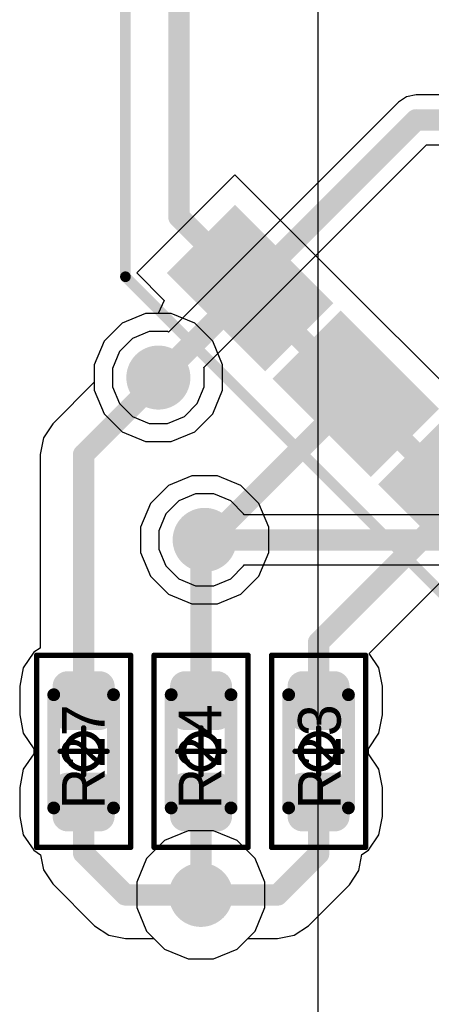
# Model space of a CAD drawing. Header units: millimetres. Extents: x -0.08 to 3.17, y -0.08 to 4.88.
# Tile 12 of 256: x 0.17 to 0.32, y 1.21 to 1.57. Entities that reach past the tile are written whole.
import ezdxf

# ---------------------------------------------------------------- set-up
doc = ezdxf.new("R2010")
doc.units = ezdxf.units.MM
doc.header["$MEASUREMENT"] = 0
for name, color, linetype in [('BottomLayer', 5, 'Continuous'), ('BottomOverlay', 54, 'Continuous'), ('Mechanical13', 56, 'Continuous'), ('Mechanical15', 56, 'Continuous'), ('Mechanical2', 216, 'Continuous'), ('MidLayer1', 16, 'Continuous'), ('MidLayer2', 76, 'Continuous'), ('MultiLayer', 9, 'Continuous'), ('TopLayer', 1, 'Continuous'), ('TopPaste', 8, 'Continuous'), ('TopSolder', 216, 'Continuous'), ('ViaHoleLayer', 16, 'Continuous')]:
    doc.layers.add(name, color=color, linetype=linetype)

# ---------------------------------------------------------------- blocks, each defined once
blk = doc.blocks.new('RES_0402_488')
at = {"layer": 'Mechanical13', "const_width": 0.00472}
for points in [[(-0.02087, 0.01102), (0.02087, 0.01102)], [(-0.02087, 0.01102), (-0.02087, -0.01102)], [(0.02087, 0.01102), (0.02087, -0.01102)], [(-0.02087, -0.01102), (0.02087, -0.01102)]]:
    blk.add_lwpolyline(points, dxfattribs=at)
at = {"layer": 'Mechanical13', "const_width": 0.00236}
for points in [[(-0.02205, 0.01102, 1), (-0.01969, 0.01102, 1)], [(-0.02205, 0.01102, 1), (-0.01969, 0.01102, 1)], [(0.01969, 0.01102, 1), (0.02205, 0.01102, 1)], [(0.01969, 0.01102, 1), (0.02205, 0.01102, 1)], [(-0.02205, -0.01102, 1), (-0.01969, -0.01102, 1)], [(-0.02205, -0.01102, 1), (-0.01969, -0.01102, 1)], [(0.01969, -0.01102, 1), (0.02205, -0.01102, 1)], [(0.01969, -0.01102, 1), (0.02205, -0.01102, 1)]]:
    blk.add_lwpolyline(points, format="xyb", close=True, dxfattribs=at)
at = {"layer": 'Mechanical15', "const_width": 0.00197}
for points in [[(-0.03543, 0.01732), (0.03543, 0.01732)], [(-0.03543, 0.01732), (-0.03543, -0.01732)], [(0.03543, 0.01732), (0.03543, -0.01732)], [(0, 0.00866), (0, -0.00866)], [(-0.00866, 0), (0.00866, 0)], [(-0.03543, -0.01732), (0.03543, -0.01732)]]:
    blk.add_lwpolyline(points, dxfattribs=at)
at = {"layer": 'Mechanical15'}
for points, const_width in [([(-0.03593, 0.01732, 1), (-0.03494, 0.01732, 1)], 0.000984), ([(-0.03593, 0.01732, 1), (-0.03494, 0.01732, 1)], 0.000984), ([(0.03494, 0.01732, 1), (0.03593, 0.01732, 1)], 0.000984), ([(0.03494, 0.01732, 1), (0.03593, 0.01732, 1)], 0.000984), ([(0.0065, 0, 1), (-0.0065, 0, 1)], 0.00197), ([(-0.00049, 0.00866, 1), (0.00049, 0.00866, 1)], 0.000984), ([(-0.00915, 0, 1), (-0.00817, 0, 1)], 0.000984), ([(-0.00699, 0, 1), (-0.006, 0, 1)], 0.000984), ([(0.006, 0, 1), (0.00699, 0, 1)], 0.000984), ([(0.00817, 0, 1), (0.00915, 0, 1)], 0.000984), ([(-0.00049, -0.00866, 1), (0.00049, -0.00866, 1)], 0.000984), ([(-0.03593, -0.01732, 1), (-0.03494, -0.01732, 1)], 0.000984), ([(-0.03593, -0.01732, 1), (-0.03494, -0.01732, 1)], 0.000984), ([(0.03494, -0.01732, 1), (0.03593, -0.01732, 1)], 0.000984), ([(0.03494, -0.01732, 1), (0.03593, -0.01732, 1)], 0.000984)]:
    blk.add_lwpolyline(points, format="xyb", close=True, dxfattribs=dict(at, const_width=const_width))
at = {"layer": 'TopLayer', "const_width": 0.00552}
for points in [[(-0.02677, 0.0059, 1), (-0.02125, 0.0059, 1)], [(-0.01616, 0.0059, 1), (-0.01063, 0.0059, 1)], [(0.01063, 0.0059, 1), (0.01616, 0.0059, 1)], [(0.02125, 0.0059, 1), (0.02677, 0.0059, 1)], [(-0.02677, -0.0059, 1), (-0.02125, -0.0059, 1)], [(-0.01616, -0.0059, 1), (-0.01063, -0.0059, 1)], [(0.01063, -0.0059, 1), (0.01616, -0.0059, 1)], [(0.02125, -0.0059, 1), (0.02677, -0.0059, 1)]]:
    blk.add_lwpolyline(points, format="xyb", close=True, dxfattribs=at)
at = {"layer": 'TopLayer'}
for points in [[(-0.0134, 0.01142), (-0.02401, 0.01142), (-0.0134, -0.01142), (-0.02401, -0.01142)], [(0.0134, -0.01142), (0.02401, -0.01142), (0.0134, 0.01142), (0.02401, 0.01142)], [(-0.00787, 0.0059), (-0.02953, 0.0059), (-0.00787, -0.0059), (-0.02953, -0.0059)], [(0.00787, -0.0059), (0.02953, -0.0059), (0.00787, 0.0059), (0.02953, 0.0059)]]:
    blk.add_solid(points, dxfattribs=at)
at = {"layer": 'TopPaste', "const_width": 0.00552}
for points in [[(-0.02677, 0.0059, 1), (-0.02125, 0.0059, 1)], [(-0.01616, 0.0059, 1), (-0.01063, 0.0059, 1)], [(0.01063, 0.0059, 1), (0.01616, 0.0059, 1)], [(0.02125, 0.0059, 1), (0.02677, 0.0059, 1)], [(-0.02677, -0.0059, 1), (-0.02125, -0.0059, 1)], [(-0.01616, -0.0059, 1), (-0.01063, -0.0059, 1)], [(0.01063, -0.0059, 1), (0.01616, -0.0059, 1)], [(0.02125, -0.0059, 1), (0.02677, -0.0059, 1)]]:
    blk.add_lwpolyline(points, format="xyb", close=True, dxfattribs=at)
at = {"layer": 'TopPaste'}
for points in [[(-0.0134, 0.01142), (-0.02401, 0.01142), (-0.0134, -0.01142), (-0.02401, -0.01142)], [(0.0134, -0.01142), (0.02401, -0.01142), (0.0134, 0.01142), (0.02401, 0.01142)], [(-0.00787, 0.0059), (-0.02953, 0.0059), (-0.00787, -0.0059), (-0.02953, -0.0059)], [(0.00787, -0.0059), (0.02953, -0.0059), (0.00787, 0.0059), (0.02953, 0.0059)]]:
    blk.add_solid(points, dxfattribs=at)
at = {"layer": 'TopSolder', "const_width": 0.00552}
for points in [[(-0.02677, 0.0059, 1), (-0.02125, 0.0059, 1)], [(-0.01616, 0.0059, 1), (-0.01063, 0.0059, 1)], [(0.01063, 0.0059, 1), (0.01616, 0.0059, 1)], [(0.02125, 0.0059, 1), (0.02677, 0.0059, 1)], [(-0.02677, -0.0059, 1), (-0.02125, -0.0059, 1)], [(-0.01616, -0.0059, 1), (-0.01063, -0.0059, 1)], [(0.01063, -0.0059, 1), (0.01616, -0.0059, 1)], [(0.02125, -0.0059, 1), (0.02677, -0.0059, 1)]]:
    blk.add_lwpolyline(points, format="xyb", close=True, dxfattribs=at)
at = {"layer": 'TopSolder'}
for points in [[(-0.0134, 0.01142), (-0.02401, 0.01142), (-0.0134, -0.01142), (-0.02401, -0.01142)], [(0.0134, -0.01142), (0.02401, -0.01142), (0.0134, 0.01142), (0.02401, 0.01142)], [(-0.00787, 0.0059), (-0.02953, 0.0059), (-0.00787, -0.0059), (-0.02953, -0.0059)], [(0.00787, -0.0059), (0.02953, -0.0059), (0.00787, 0.0059), (0.02953, 0.0059)]]:
    blk.add_solid(points, dxfattribs=at)
blk = doc.blocks.new('RES_0402_491')
at = {"layer": 'Mechanical13', "const_width": 0.00472}
for points in [[(-0.02087, 0.01102), (0.02087, 0.01102)], [(-0.02087, 0.01102), (-0.02087, -0.01102)], [(0.02087, 0.01102), (0.02087, -0.01102)], [(-0.02087, -0.01102), (0.02087, -0.01102)]]:
    blk.add_lwpolyline(points, dxfattribs=at)
at = {"layer": 'Mechanical13', "const_width": 0.00236}
for points in [[(-0.02205, 0.01102, 1), (-0.01969, 0.01102, 1)], [(-0.02205, 0.01102, 1), (-0.01969, 0.01102, 1)], [(0.01969, 0.01102, 1), (0.02205, 0.01102, 1)], [(0.01969, 0.01102, 1), (0.02205, 0.01102, 1)], [(-0.02205, -0.01102, 1), (-0.01969, -0.01102, 1)], [(-0.02205, -0.01102, 1), (-0.01969, -0.01102, 1)], [(0.01969, -0.01102, 1), (0.02205, -0.01102, 1)], [(0.01969, -0.01102, 1), (0.02205, -0.01102, 1)]]:
    blk.add_lwpolyline(points, format="xyb", close=True, dxfattribs=at)
at = {"layer": 'Mechanical15', "const_width": 0.00197}
for points in [[(-0.03543, 0.01732), (0.03543, 0.01732)], [(-0.03543, 0.01732), (-0.03543, -0.01732)], [(0.03543, 0.01732), (0.03543, -0.01732)], [(0, 0.00866), (0, -0.00866)], [(-0.00866, 0), (0.00866, 0)], [(-0.03543, -0.01732), (0.03543, -0.01732)]]:
    blk.add_lwpolyline(points, dxfattribs=at)
at = {"layer": 'Mechanical15'}
for points, const_width in [([(-0.03593, 0.01732, 1), (-0.03494, 0.01732, 1)], 0.000984), ([(-0.03593, 0.01732, 1), (-0.03494, 0.01732, 1)], 0.000984), ([(0.03494, 0.01732, 1), (0.03593, 0.01732, 1)], 0.000984), ([(0.03494, 0.01732, 1), (0.03593, 0.01732, 1)], 0.000984), ([(0.0065, 0, 1), (-0.0065, 0, 1)], 0.00197), ([(-0.00049, 0.00866, 1), (0.00049, 0.00866, 1)], 0.000984), ([(-0.00915, 0, 1), (-0.00817, 0, 1)], 0.000984), ([(-0.00699, 0, 1), (-0.006, 0, 1)], 0.000984), ([(0.006, 0, 1), (0.00699, 0, 1)], 0.000984), ([(0.00817, 0, 1), (0.00915, 0, 1)], 0.000984), ([(-0.00049, -0.00866, 1), (0.00049, -0.00866, 1)], 0.000984), ([(-0.03593, -0.01732, 1), (-0.03494, -0.01732, 1)], 0.000984), ([(-0.03593, -0.01732, 1), (-0.03494, -0.01732, 1)], 0.000984), ([(0.03494, -0.01732, 1), (0.03593, -0.01732, 1)], 0.000984), ([(0.03494, -0.01732, 1), (0.03593, -0.01732, 1)], 0.000984)]:
    blk.add_lwpolyline(points, format="xyb", close=True, dxfattribs=dict(at, const_width=const_width))
at = {"layer": 'TopLayer', "const_width": 0.00552}
for points in [[(-0.02677, 0.0059, 1), (-0.02125, 0.0059, 1)], [(-0.01616, 0.0059, 1), (-0.01063, 0.0059, 1)], [(0.01063, 0.0059, 1), (0.01616, 0.0059, 1)], [(0.02125, 0.0059, 1), (0.02677, 0.0059, 1)], [(-0.02677, -0.0059, 1), (-0.02125, -0.0059, 1)], [(-0.01616, -0.0059, 1), (-0.01063, -0.0059, 1)], [(0.01063, -0.0059, 1), (0.01616, -0.0059, 1)], [(0.02125, -0.0059, 1), (0.02677, -0.0059, 1)]]:
    blk.add_lwpolyline(points, format="xyb", close=True, dxfattribs=at)
at = {"layer": 'TopLayer'}
for points in [[(-0.0134, 0.01142), (-0.02401, 0.01142), (-0.0134, -0.01142), (-0.02401, -0.01142)], [(0.0134, -0.01142), (0.02401, -0.01142), (0.0134, 0.01142), (0.02401, 0.01142)], [(-0.00787, 0.0059), (-0.02953, 0.0059), (-0.00787, -0.0059), (-0.02953, -0.0059)], [(0.00787, -0.0059), (0.02953, -0.0059), (0.00787, 0.0059), (0.02953, 0.0059)]]:
    blk.add_solid(points, dxfattribs=at)
at = {"layer": 'TopPaste', "const_width": 0.00552}
for points in [[(-0.02677, 0.0059, 1), (-0.02125, 0.0059, 1)], [(-0.01616, 0.0059, 1), (-0.01063, 0.0059, 1)], [(0.01063, 0.0059, 1), (0.01616, 0.0059, 1)], [(0.02125, 0.0059, 1), (0.02677, 0.0059, 1)], [(-0.02677, -0.0059, 1), (-0.02125, -0.0059, 1)], [(-0.01616, -0.0059, 1), (-0.01063, -0.0059, 1)], [(0.01063, -0.0059, 1), (0.01616, -0.0059, 1)], [(0.02125, -0.0059, 1), (0.02677, -0.0059, 1)]]:
    blk.add_lwpolyline(points, format="xyb", close=True, dxfattribs=at)
at = {"layer": 'TopPaste'}
for points in [[(-0.0134, 0.01142), (-0.02401, 0.01142), (-0.0134, -0.01142), (-0.02401, -0.01142)], [(0.0134, -0.01142), (0.02401, -0.01142), (0.0134, 0.01142), (0.02401, 0.01142)], [(-0.00787, 0.0059), (-0.02953, 0.0059), (-0.00787, -0.0059), (-0.02953, -0.0059)], [(0.00787, -0.0059), (0.02953, -0.0059), (0.00787, 0.0059), (0.02953, 0.0059)]]:
    blk.add_solid(points, dxfattribs=at)
at = {"layer": 'TopSolder', "const_width": 0.00552}
for points in [[(-0.02677, 0.0059, 1), (-0.02125, 0.0059, 1)], [(-0.01616, 0.0059, 1), (-0.01063, 0.0059, 1)], [(0.01063, 0.0059, 1), (0.01616, 0.0059, 1)], [(0.02125, 0.0059, 1), (0.02677, 0.0059, 1)], [(-0.02677, -0.0059, 1), (-0.02125, -0.0059, 1)], [(-0.01616, -0.0059, 1), (-0.01063, -0.0059, 1)], [(0.01063, -0.0059, 1), (0.01616, -0.0059, 1)], [(0.02125, -0.0059, 1), (0.02677, -0.0059, 1)]]:
    blk.add_lwpolyline(points, format="xyb", close=True, dxfattribs=at)
at = {"layer": 'TopSolder'}
for points in [[(-0.0134, 0.01142), (-0.02401, 0.01142), (-0.0134, -0.01142), (-0.02401, -0.01142)], [(0.0134, -0.01142), (0.02401, -0.01142), (0.0134, 0.01142), (0.02401, 0.01142)], [(-0.00787, 0.0059), (-0.02953, 0.0059), (-0.00787, -0.0059), (-0.02953, -0.0059)], [(0.00787, -0.0059), (0.02953, -0.0059), (0.00787, 0.0059), (0.02953, 0.0059)]]:
    blk.add_solid(points, dxfattribs=at)
blk = doc.blocks.new('RES_0402_493')
at = {"layer": 'Mechanical13', "const_width": 0.00472}
for points in [[(-0.02087, 0.01102), (-0.02087, -0.01102)], [(-0.02087, 0.01102), (0.02087, 0.01102)], [(0.02087, 0.01102), (0.02087, -0.01102)], [(-0.02087, -0.01102), (0.02087, -0.01102)]]:
    blk.add_lwpolyline(points, dxfattribs=at)
at = {"layer": 'Mechanical13', "const_width": 0.00236}
for points in [[(-0.02205, 0.01102, 1), (-0.01969, 0.01102, 1)], [(-0.02205, 0.01102, 1), (-0.01969, 0.01102, 1)], [(0.01969, 0.01102, 1), (0.02205, 0.01102, 1)], [(0.01969, 0.01102, 1), (0.02205, 0.01102, 1)], [(-0.02205, -0.01102, 1), (-0.01969, -0.01102, 1)], [(-0.02205, -0.01102, 1), (-0.01969, -0.01102, 1)], [(0.01969, -0.01102, 1), (0.02205, -0.01102, 1)], [(0.01969, -0.01102, 1), (0.02205, -0.01102, 1)]]:
    blk.add_lwpolyline(points, format="xyb", close=True, dxfattribs=at)
at = {"layer": 'Mechanical15', "const_width": 0.00197}
for points in [[(-0.03543, 0.01732), (-0.03543, -0.01732)], [(-0.03543, 0.01732), (0.03543, 0.01732)], [(0.03543, 0.01732), (0.03543, -0.01732)], [(0, 0.00866), (0, -0.00866)], [(-0.00866, 0), (0.00866, 0)], [(-0.03543, -0.01732), (0.03543, -0.01732)]]:
    blk.add_lwpolyline(points, dxfattribs=at)
at = {"layer": 'Mechanical15'}
for points, const_width in [([(-0.03593, 0.01732, 1), (-0.03494, 0.01732, 1)], 0.000984), ([(-0.03593, 0.01732, 1), (-0.03494, 0.01732, 1)], 0.000984), ([(0.03494, 0.01732, 1), (0.03593, 0.01732, 1)], 0.000984), ([(0.03494, 0.01732, 1), (0.03593, 0.01732, 1)], 0.000984), ([(0.0065, 0, 1), (-0.0065, 0, 1)], 0.00197), ([(-0.00049, 0.00866, 1), (0.00049, 0.00866, 1)], 0.000984), ([(-0.00915, 0, 1), (-0.00817, 0, 1)], 0.000984), ([(-0.00699, 0, 1), (-0.006, 0, 1)], 0.000984), ([(0.006, 0, 1), (0.00699, 0, 1)], 0.000984), ([(0.00817, 0, 1), (0.00915, 0, 1)], 0.000984), ([(-0.00049, -0.00866, 1), (0.00049, -0.00866, 1)], 0.000984), ([(-0.03593, -0.01732, 1), (-0.03494, -0.01732, 1)], 0.000984), ([(-0.03593, -0.01732, 1), (-0.03494, -0.01732, 1)], 0.000984), ([(0.03494, -0.01732, 1), (0.03593, -0.01732, 1)], 0.000984), ([(0.03494, -0.01732, 1), (0.03593, -0.01732, 1)], 0.000984)]:
    blk.add_lwpolyline(points, format="xyb", close=True, dxfattribs=dict(at, const_width=const_width))
at = {"layer": 'TopLayer', "const_width": 0.00552}
for points in [[(-0.02677, 0.0059, 1), (-0.02125, 0.0059, 1)], [(-0.01616, 0.0059, 1), (-0.01063, 0.0059, 1)], [(0.01063, 0.0059, 1), (0.01616, 0.0059, 1)], [(0.02125, 0.0059, 1), (0.02677, 0.0059, 1)], [(-0.02677, -0.0059, 1), (-0.02125, -0.0059, 1)], [(-0.01616, -0.0059, 1), (-0.01063, -0.0059, 1)], [(0.01063, -0.0059, 1), (0.01616, -0.0059, 1)], [(0.02125, -0.0059, 1), (0.02677, -0.0059, 1)]]:
    blk.add_lwpolyline(points, format="xyb", close=True, dxfattribs=at)
at = {"layer": 'TopLayer'}
for points in [[(-0.0134, 0.01142), (-0.02401, 0.01142), (-0.0134, -0.01142), (-0.02401, -0.01142)], [(0.0134, -0.01142), (0.02401, -0.01142), (0.0134, 0.01142), (0.02401, 0.01142)], [(-0.00787, 0.0059), (-0.02953, 0.0059), (-0.00787, -0.0059), (-0.02953, -0.0059)], [(0.00787, -0.0059), (0.02953, -0.0059), (0.00787, 0.0059), (0.02953, 0.0059)]]:
    blk.add_solid(points, dxfattribs=at)
at = {"layer": 'TopPaste', "const_width": 0.00552}
for points in [[(-0.02677, 0.0059, 1), (-0.02125, 0.0059, 1)], [(-0.01616, 0.0059, 1), (-0.01063, 0.0059, 1)], [(0.01063, 0.0059, 1), (0.01616, 0.0059, 1)], [(0.02125, 0.0059, 1), (0.02677, 0.0059, 1)], [(-0.02677, -0.0059, 1), (-0.02125, -0.0059, 1)], [(-0.01616, -0.0059, 1), (-0.01063, -0.0059, 1)], [(0.01063, -0.0059, 1), (0.01616, -0.0059, 1)], [(0.02125, -0.0059, 1), (0.02677, -0.0059, 1)]]:
    blk.add_lwpolyline(points, format="xyb", close=True, dxfattribs=at)
at = {"layer": 'TopPaste'}
for points in [[(-0.0134, 0.01142), (-0.02401, 0.01142), (-0.0134, -0.01142), (-0.02401, -0.01142)], [(0.0134, -0.01142), (0.02401, -0.01142), (0.0134, 0.01142), (0.02401, 0.01142)], [(-0.00787, 0.0059), (-0.02953, 0.0059), (-0.00787, -0.0059), (-0.02953, -0.0059)], [(0.00787, -0.0059), (0.02953, -0.0059), (0.00787, 0.0059), (0.02953, 0.0059)]]:
    blk.add_solid(points, dxfattribs=at)
at = {"layer": 'TopSolder', "const_width": 0.00552}
for points in [[(-0.02677, 0.0059, 1), (-0.02125, 0.0059, 1)], [(-0.01616, 0.0059, 1), (-0.01063, 0.0059, 1)], [(0.01063, 0.0059, 1), (0.01616, 0.0059, 1)], [(0.02125, 0.0059, 1), (0.02677, 0.0059, 1)], [(-0.02677, -0.0059, 1), (-0.02125, -0.0059, 1)], [(-0.01616, -0.0059, 1), (-0.01063, -0.0059, 1)], [(0.01063, -0.0059, 1), (0.01616, -0.0059, 1)], [(0.02125, -0.0059, 1), (0.02677, -0.0059, 1)]]:
    blk.add_lwpolyline(points, format="xyb", close=True, dxfattribs=at)
at = {"layer": 'TopSolder'}
for points in [[(-0.0134, 0.01142), (-0.02401, 0.01142), (-0.0134, -0.01142), (-0.02401, -0.01142)], [(0.0134, -0.01142), (0.02401, -0.01142), (0.0134, 0.01142), (0.02401, 0.01142)], [(-0.00787, 0.0059), (-0.02953, 0.0059), (-0.00787, -0.0059), (-0.02953, -0.0059)], [(0.00787, -0.0059), (0.02953, -0.0059), (0.00787, 0.0059), (0.02953, 0.0059)]]:
    blk.add_solid(points, dxfattribs=at)
blk = doc.blocks.new('J________5F_F_________1_495')
at = {"layer": 'Mechanical13', "const_width": 0.00787}
for points in [[(0.14764, -0.09221), (0.14764, 0.09501)], [(0.14764, -0.09221), (0.09221, -0.14764)]]:
    blk.add_lwpolyline(points, dxfattribs=at)
at = {"layer": 'Mechanical13', "const_width": 0.00394}
blk.add_lwpolyline([(0.14567, -0.09221, 1), (0.14961, -0.09221, 1)], format="xyb", close=True, dxfattribs=at)
blk.add_lwpolyline([(0.14567, -0.09221, 1), (0.14961, -0.09221, 1)], format="xyb", close=True, dxfattribs=at)
at = {"layer": 'Mechanical15', "const_width": 0.00394}
for points in [[(0.17717, -0.09055), (0.17717, 0.09449)], [(0.17717, -0.09055), (0.09449, -0.17323)]]:
    blk.add_lwpolyline(points, dxfattribs=at)
at = {"layer": 'Mechanical15', "const_width": 0.00197}
blk.add_lwpolyline([(0.17618, -0.09055, 1), (0.17815, -0.09055, 1)], format="xyb", close=True, dxfattribs=at)
blk.add_lwpolyline([(0.17618, -0.09055, 1), (0.17815, -0.09055, 1)], format="xyb", close=True, dxfattribs=at)
at = {"layer": 'TopLayer'}
for points in [[(0.16142, 0.03346), (0.16142, 0.07677), (0.13386, 0.03346), (0.13386, 0.07677)], [(0.16142, -0.02165), (0.16142, 0.02165), (0.13386, -0.02165), (0.13386, 0.02165)], [(0.16142, -0.07677), (0.16142, -0.03346), (0.13386, -0.07677), (0.13386, -0.03346)]]:
    blk.add_solid(points, dxfattribs=at)
at = {"layer": 'TopPaste'}
for points in [[(0.16142, 0.03346), (0.16142, 0.07677), (0.13386, 0.03346), (0.13386, 0.07677)], [(0.16142, -0.02165), (0.16142, 0.02165), (0.13386, -0.02165), (0.13386, 0.02165)], [(0.16142, -0.07677), (0.16142, -0.03346), (0.13386, -0.07677), (0.13386, -0.03346)]]:
    blk.add_solid(points, dxfattribs=at)
at = {"layer": 'TopSolder'}
for points in [[(0.16542, 0.02946), (0.16542, 0.08077), (0.12986, 0.02946), (0.12986, 0.08077)], [(0.16542, -0.02565), (0.16542, 0.02565), (0.12986, -0.02565), (0.12986, 0.02565)], [(0.16542, -0.08077), (0.16542, -0.02946), (0.12986, -0.08077), (0.12986, -0.02946)]]:
    blk.add_solid(points, dxfattribs=at)

msp = doc.modelspace()

# ---------------------------------------------------------------- linework, layer by layer
at = {"layer": 'BottomLayer'}
for p, q in [((0.21184, 1.46063), (0.20315, 1.45703)), ((0.22123, 1.46063), (0.21184, 1.46063)), ((0.22992, 1.45703), (0.22123, 1.46063)), ((0.20315, 1.45703), (0.19651, 1.45039)), ((0.23656, 1.45039), (0.22992, 1.45703)), ((0.19651, 1.45039), (0.19291, 1.44171)), ((0.24016, 1.44171), (0.23656, 1.45039)), ((0.19291, 1.44171), (0.19291, 1.43231)), ((0.24016, 1.43231), (0.24016, 1.44171)), ((0.19291, 1.43231), (0.19651, 1.42363)), ((0.23656, 1.42363), (0.24016, 1.43231)), ((0.19651, 1.42363), (0.20315, 1.41698)), ((0.22992, 1.41698), (0.23656, 1.42363)), ((0.20315, 1.41698), (0.21184, 1.41339)), ((0.22123, 1.41339), (0.22992, 1.41698)), ((0.21184, 1.41339), (0.22123, 1.41339)), ((0.22891, 1.40079), (0.22023, 1.3972)), ((0.23831, 1.40079), (0.22891, 1.40079)), ((0.24699, 1.3972), (0.23831, 1.40079)), ((0.22023, 1.3972), (0.21358, 1.39055)), ((0.25363, 1.39055), (0.24699, 1.3972)), ((0.21358, 1.39055), (0.20999, 1.38187)), ((0.25723, 1.38187), (0.25363, 1.39055)), ((0.20999, 1.38187), (0.20999, 1.37247)), ((0.25723, 1.37247), (0.25723, 1.38187)), ((0.20999, 1.37247), (0.21358, 1.36379)), ((0.25363, 1.36379), (0.25723, 1.37247)), ((0.21358, 1.36379), (0.22023, 1.35715)), ((0.24699, 1.35715), (0.25363, 1.36379)), ((0.22023, 1.35715), (0.22891, 1.35355)), ((0.23831, 1.35355), (0.24699, 1.35715)), ((0.22891, 1.35355), (0.23831, 1.35355)), ((0.2275, 1.2699), (0.21882, 1.26631)), ((0.2369, 1.2699), (0.2275, 1.2699)), ((0.24558, 1.26631), (0.2369, 1.2699)), ((0.21882, 1.26631), (0.21217, 1.25966)), ((0.25222, 1.25966), (0.24558, 1.26631)), ((0.21217, 1.25966), (0.20857, 1.25098)), ((0.25582, 1.25098), (0.25222, 1.25966)), ((0.20857, 1.25098), (0.20857, 1.24158)), ((0.25582, 1.24158), (0.25582, 1.25098)), ((0.20857, 1.24158), (0.21217, 1.2329)), ((0.25222, 1.2329), (0.25582, 1.24158)), ((0.21217, 1.2329), (0.21882, 1.22625)), ((0.24558, 1.22625), (0.25222, 1.2329)), ((0.21882, 1.22625), (0.2275, 1.22266)), ((0.2369, 1.22266), (0.24558, 1.22625)), ((0.2275, 1.22266), (0.2369, 1.22266))]:
    msp.add_line(p, q, dxfattribs=at)
at = {"layer": 'BottomLayer', "const_width": 0.01181}
for points in [[(0.21063, 1.43701, 1), (0.22244, 1.43701, 1)], [(0.2277, 1.37717, 1), (0.23951, 1.37717, 1)], [(0.22629, 1.24628, 1), (0.2381, 1.24628, 1)]]:
    msp.add_lwpolyline(points, format="xyb", close=True, dxfattribs=at)
at = {"layer": 'BottomOverlay'}
msp.add_line((0.27534, 3.87702), (0.27534, -0.00283), dxfattribs=at)
at = {"layer": 'MidLayer1'}
for p, q in [((0.21184, 1.46063), (0.20315, 1.45703)), ((0.22123, 1.46063), (0.21184, 1.46063)), ((0.22992, 1.45703), (0.22123, 1.46063)), ((0.20315, 1.45703), (0.19651, 1.45039)), ((0.23656, 1.45039), (0.22992, 1.45703)), ((0.19651, 1.45039), (0.19291, 1.44171)), ((0.24016, 1.44171), (0.23656, 1.45039)), ((0.19291, 1.44171), (0.19291, 1.43231)), ((0.24016, 1.43231), (0.24016, 1.44171)), ((0.19291, 1.43231), (0.19651, 1.42363)), ((0.23656, 1.42363), (0.24016, 1.43231)), ((0.19651, 1.42363), (0.20315, 1.41698)), ((0.22992, 1.41698), (0.23656, 1.42363)), ((0.20315, 1.41698), (0.21184, 1.41339)), ((0.22123, 1.41339), (0.22992, 1.41698)), ((0.21184, 1.41339), (0.22123, 1.41339)), ((0.22891, 1.40079), (0.22023, 1.3972)), ((0.23831, 1.40079), (0.22891, 1.40079)), ((0.24699, 1.3972), (0.23831, 1.40079)), ((0.22023, 1.3972), (0.21358, 1.39055)), ((0.25363, 1.39055), (0.24699, 1.3972)), ((0.21358, 1.39055), (0.20999, 1.38187)), ((0.25723, 1.38187), (0.25363, 1.39055)), ((0.20999, 1.38187), (0.20999, 1.37247)), ((0.25723, 1.37247), (0.25723, 1.38187)), ((0.20999, 1.37247), (0.21358, 1.36379)), ((0.25363, 1.36379), (0.25723, 1.37247)), ((0.21358, 1.36379), (0.22023, 1.35715)), ((0.24699, 1.35715), (0.25363, 1.36379)), ((0.22023, 1.35715), (0.22891, 1.35355)), ((0.23831, 1.35355), (0.24699, 1.35715)), ((0.22891, 1.35355), (0.23831, 1.35355)), ((0.2275, 1.2699), (0.21882, 1.26631)), ((0.2369, 1.2699), (0.2275, 1.2699)), ((0.24558, 1.26631), (0.2369, 1.2699)), ((0.21882, 1.26631), (0.21217, 1.25966)), ((0.25222, 1.25966), (0.24558, 1.26631)), ((0.21217, 1.25966), (0.20857, 1.25098)), ((0.25582, 1.25098), (0.25222, 1.25966)), ((0.20857, 1.25098), (0.20857, 1.24158)), ((0.25582, 1.24158), (0.25582, 1.25098)), ((0.20857, 1.24158), (0.21217, 1.2329)), ((0.25222, 1.2329), (0.25582, 1.24158)), ((0.21217, 1.2329), (0.21882, 1.22625)), ((0.24558, 1.22625), (0.25222, 1.2329)), ((0.21882, 1.22625), (0.2275, 1.22266)), ((0.2369, 1.22266), (0.24558, 1.22625)), ((0.2275, 1.22266), (0.2369, 1.22266))]:
    msp.add_line(p, q, dxfattribs=at)
at = {"layer": 'MidLayer1', "const_width": 0.01181}
for points in [[(0.21063, 1.43701, 1), (0.22244, 1.43701, 1)], [(0.2277, 1.37717, 1), (0.23951, 1.37717, 1)], [(0.22629, 1.24628, 1), (0.2381, 1.24628, 1)]]:
    msp.add_lwpolyline(points, format="xyb", close=True, dxfattribs=at)
at = {"layer": 'MidLayer2'}
for p, q in [((0.30803, 1.54056), (0.30503, 1.53856)), ((0.31156, 1.54126), (0.30803, 1.54056)), ((0.54789, 1.54126), (0.31156, 1.54126)), ((0.31156, 1.54126), (0.31156, 1.54126)), ((0.30503, 1.53856), (0.22026, 1.45379)), ((0.30503, 1.53856), (0.30503, 1.53856)), ((0.23332, 1.44073), (0.31538, 1.5228)), ((0.31538, 1.5228), (0.55172, 1.5228)), ((0.21317, 1.45394), (0.20695, 1.45136)), ((0.2199, 1.45394), (0.21317, 1.45394)), ((0.22026, 1.45379), (0.2199, 1.45394)), ((0.20695, 1.45136), (0.20218, 1.4466)), ((0.20218, 1.4466), (0.19961, 1.44038)), ((0.19961, 1.44038), (0.19961, 1.43364)), ((0.23346, 1.44038), (0.23332, 1.44073)), ((0.23346, 1.43364), (0.23346, 1.44038)), ((0.19961, 1.43364), (0.20218, 1.42742)), ((0.23089, 1.42742), (0.23346, 1.43364)), ((0.20218, 1.42742), (0.20695, 1.42266)), ((0.22612, 1.42266), (0.23089, 1.42742)), ((0.20695, 1.42266), (0.21317, 1.42008)), ((0.21317, 1.42008), (0.2199, 1.42008)), ((0.2199, 1.42008), (0.22612, 1.42266)), ((0.23024, 1.3941), (0.22402, 1.39152)), ((0.23698, 1.3941), (0.23024, 1.3941)), ((0.2432, 1.39152), (0.23698, 1.3941)), ((0.22402, 1.39152), (0.21926, 1.38676)), ((0.24796, 1.38676), (0.2432, 1.39152)), ((0.21926, 1.38676), (0.21668, 1.38054)), ((0.24811, 1.3864), (0.24796, 1.38676)), ((0.5503, 1.3864), (0.24811, 1.3864)), ((0.21668, 1.38054), (0.21668, 1.3738)), ((0.21668, 1.3738), (0.21926, 1.36758)), ((0.21926, 1.36758), (0.22402, 1.36282)), ((0.2432, 1.36282), (0.24796, 1.36758)), ((0.24796, 1.36758), (0.24811, 1.36794)), ((0.24811, 1.36794), (0.55413, 1.36794)), ((0.22402, 1.36282), (0.23024, 1.36024)), ((0.23698, 1.36024), (0.2432, 1.36282)), ((0.23024, 1.36024), (0.23698, 1.36024))]:
    msp.add_line(p, q, dxfattribs=at)
at = {"layer": 'MidLayer2', "const_width": 0.00787}
for points in [[(0.21654, 1.43701), (0.31156, 1.53203)], [(0.31156, 1.53203), (0.55172, 1.53203)], [(0.23361, 1.37717), (0.55413, 1.37717)]]:
    msp.add_lwpolyline(points, dxfattribs=at)
at = {"layer": 'MidLayer2'}
for points, const_width in [([(0.30959, 1.53203, 1), (0.31353, 1.53203, 1)], 0.00394), ([(0.30959, 1.53203, 1), (0.31353, 1.53203, 1)], 0.00394), ([(0.21063, 1.43701, 1), (0.22244, 1.43701, 1)], 0.01181), ([(0.21457, 1.43701, 1), (0.2185, 1.43701, 1)], 0.00394), ([(0.2277, 1.37717, 1), (0.23951, 1.37717, 1)], 0.01181), ([(0.23164, 1.37717, 1), (0.23558, 1.37717, 1)], 0.00394), ([(0.22629, 1.24628, 1), (0.2381, 1.24628, 1)], 0.01181)]:
    msp.add_lwpolyline(points, format="xyb", close=True, dxfattribs=dict(at, const_width=const_width))
at = {"layer": 'MultiLayer', "const_width": 0.01181}
for points in [[(0.21063, 1.43701, 1), (0.22244, 1.43701, 1)], [(0.2277, 1.37717, 1), (0.23951, 1.37717, 1)], [(0.22629, 1.24628, 1), (0.2381, 1.24628, 1)]]:
    msp.add_lwpolyline(points, format="xyb", close=True, dxfattribs=at)
at = {"layer": 'TopLayer'}
for p, q in [((0.24476, 1.51177), (0.20857, 1.47558)), ((0.28374, 1.4728), (0.24476, 1.51177)), ((0.20857, 1.47558), (0.21872, 1.46543)), ((0.3296, 1.42693), (0.28374, 1.4728)), ((0.21872, 1.46543), (0.21645, 1.46063)), ((0.21184, 1.46063), (0.20315, 1.45703)), ((0.21645, 1.46063), (0.21184, 1.46063)), ((0.20315, 1.45703), (0.19651, 1.45039)), ((0.19651, 1.45039), (0.19291, 1.44171)), ((0.19291, 1.44171), (0.19291, 1.4353)), ((0.19291, 1.4353), (0.17762, 1.42001)), ((0.17762, 1.42001), (0.17414, 1.4148)), ((0.17414, 1.4148), (0.17292, 1.40866)), ((0.17292, 1.40866), (0.17292, 1.40866)), ((0.17292, 1.40866), (0.17292, 1.33727)), ((0.29425, 1.33532), (0.32154, 1.36261)), ((0.17292, 1.33727), (0.17058, 1.33571)), ((0.17058, 1.33571), (0.16675, 1.32998)), ((0.29781, 1.32998), (0.29425, 1.33532)), ((0.16675, 1.32998), (0.16541, 1.32322)), ((0.29916, 1.32322), (0.29781, 1.32998)), ((0.16541, 1.32322), (0.16541, 1.31261)), ((0.29916, 1.31261), (0.29916, 1.32322)), ((0.16541, 1.31261), (0.16675, 1.30585)), ((0.29781, 1.30585), (0.29916, 1.31261)), ((0.16675, 1.30585), (0.17058, 1.30011)), ((0.29398, 1.30011), (0.29781, 1.30585)), ((0.17058, 1.30011), (0.17058, 1.29831)), ((0.29398, 1.29831), (0.29398, 1.30011)), ((0.17058, 1.29831), (0.16675, 1.29258)), ((0.29781, 1.29258), (0.29398, 1.29831)), ((0.16675, 1.29258), (0.16541, 1.28582)), ((0.29916, 1.28582), (0.29781, 1.29258)), ((0.16541, 1.28582), (0.16541, 1.27521)), ((0.29916, 1.27521), (0.29916, 1.28582)), ((0.16541, 1.27521), (0.16675, 1.26844)), ((0.29781, 1.26844), (0.29916, 1.27521)), ((0.16675, 1.26844), (0.17058, 1.26271)), ((0.29398, 1.26271), (0.29781, 1.26844)), ((0.17058, 1.26271), (0.17304, 1.26107)), ((0.17304, 1.26107), (0.17414, 1.25554)), ((0.29042, 1.25522), (0.2916, 1.26112)), ((0.2916, 1.26112), (0.29398, 1.26271)), ((0.17414, 1.25554), (0.17762, 1.25033)), ((0.28694, 1.25002), (0.29042, 1.25522)), ((0.17762, 1.25033), (0.19302, 1.23493)), ((0.27186, 1.23493), (0.28694, 1.25002)), ((0.19302, 1.23493), (0.19302, 1.23493)), ((0.19302, 1.23493), (0.19823, 1.23145)), ((0.26665, 1.23145), (0.27186, 1.23493)), ((0.19823, 1.23145), (0.20438, 1.23022)), ((0.2605, 1.23022), (0.26665, 1.23145)), ((0.20438, 1.23022), (0.21485, 1.23022)), ((0.21485, 1.23022), (0.21882, 1.22625)), ((0.24558, 1.22625), (0.24955, 1.23022)), ((0.24955, 1.23022), (0.2605, 1.23022)), ((0.2605, 1.23022), (0.2605, 1.23022)), ((0.21882, 1.22625), (0.2275, 1.22266)), ((0.2369, 1.22266), (0.24558, 1.22625)), ((0.2275, 1.22266), (0.2369, 1.22266))]:
    msp.add_line(p, q, dxfattribs=at)
for points, const_width in [([(0.18898, 1.40866), (0.25033, 1.47001)], 0.00787), ([(0.25033, 1.47001), (0.25033, 1.47001)], 0.00591), ([(0.23228, 1.37402), (0.28931, 1.43104)], 0.00787), ([(0.28931, 1.43104), (0.28931, 1.43104)], 0.00591), ([(0.18898, 1.31791), (0.18898, 1.40866)], 0.00787), ([(0.27559, 1.33937), (0.32828, 1.39206)], 0.00787), ([(0.23228, 1.31791), (0.23228, 1.37402)], 0.00787), ([(0.27559, 1.31791), (0.27559, 1.33937)], 0.00787), ([(0.18898, 1.26168), (0.18898, 1.28051)], 0.00787), ([(0.23228, 1.24637), (0.23228, 1.28051)], 0.00787), ([(0.27559, 1.26137), (0.27559, 1.28051)], 0.00787), ([(0.18898, 1.26168), (0.20438, 1.24628)], 0.00787), ([(0.2605, 1.24628), (0.27559, 1.26137)], 0.00787), ([(0.20438, 1.24628), (0.2322, 1.24628)], 0.00787), ([(0.2322, 1.24628), (0.2605, 1.24628)], 0.00787)]:
    msp.add_lwpolyline(points, dxfattribs=dict(at, const_width=const_width))
for points, const_width in [([(0.24836, 1.47001, 1), (0.2523, 1.47001, 1)], 0.00394), ([(0.24885, 1.47001, 1), (0.25181, 1.47001, 1)], 0.00295), ([(0.24885, 1.47001, 1), (0.25181, 1.47001, 1)], 0.00295), ([(0.21063, 1.43701, 1), (0.22244, 1.43701, 1)], 0.01181), ([(0.28734, 1.43104, 1), (0.29127, 1.43104, 1)], 0.00394), ([(0.28783, 1.43104, 1), (0.29078, 1.43104, 1)], 0.00295), ([(0.28783, 1.43104, 1), (0.29078, 1.43104, 1)], 0.00295), ([(0.18701, 1.40866, 1), (0.19094, 1.40866, 1)], 0.00394), ([(0.18701, 1.40866, 1), (0.19094, 1.40866, 1)], 0.00394), ([(0.2277, 1.37717, 1), (0.23951, 1.37717, 1)], 0.01181), ([(0.23031, 1.37402, 1), (0.23425, 1.37402, 1)], 0.00394), ([(0.23031, 1.37402, 1), (0.23425, 1.37402, 1)], 0.00394), ([(0.27362, 1.33937, 1), (0.27756, 1.33937, 1)], 0.00394), ([(0.27362, 1.33937, 1), (0.27756, 1.33937, 1)], 0.00394), ([(0.18701, 1.31791, 1), (0.19094, 1.31791, 1)], 0.00394), ([(0.23031, 1.31791, 1), (0.23425, 1.31791, 1)], 0.00394), ([(0.27362, 1.31791, 1), (0.27756, 1.31791, 1)], 0.00394), ([(0.18701, 1.28051, 1), (0.19094, 1.28051, 1)], 0.00394), ([(0.23031, 1.28051, 1), (0.23425, 1.28051, 1)], 0.00394), ([(0.27362, 1.28051, 1), (0.27756, 1.28051, 1)], 0.00394), ([(0.18701, 1.26168, 1), (0.19094, 1.26168, 1)], 0.00394), ([(0.18701, 1.26168, 1), (0.19094, 1.26168, 1)], 0.00394), ([(0.27362, 1.26137, 1), (0.27756, 1.26137, 1)], 0.00394), ([(0.27362, 1.26137, 1), (0.27756, 1.26137, 1)], 0.00394), ([(0.22629, 1.24628, 1), (0.2381, 1.24628, 1)], 0.01181), ([(0.20241, 1.24628, 1), (0.20634, 1.24628, 1)], 0.00394), ([(0.20241, 1.24628, 1), (0.20634, 1.24628, 1)], 0.00394), ([(0.23023, 1.24628, 1), (0.23416, 1.24628, 1)], 0.00394), ([(0.23023, 1.24628, 1), (0.23416, 1.24628, 1)], 0.00394), ([(0.23031, 1.24637, 1), (0.23425, 1.24637, 1)], 0.00394), ([(0.25853, 1.24628, 1), (0.26247, 1.24628, 1)], 0.00394), ([(0.25853, 1.24628, 1), (0.26247, 1.24628, 1)], 0.00394)]:
    msp.add_lwpolyline(points, format="xyb", close=True, dxfattribs=dict(at, const_width=const_width))
at = {"layer": 'ViaHoleLayer', "const_width": 0.00591}
for points in [[(0.21358, 1.43701, 1), (0.21949, 1.43701, 1)], [(0.23065, 1.37717, 1), (0.23656, 1.37717, 1)], [(0.22924, 1.24628, 1), (0.23515, 1.24628, 1)]]:
    msp.add_lwpolyline(points, format="xyb", close=True, dxfattribs=at)

# ---------------------------------------------------------------- block references
for name, p, rotation in [('J________5F_F_________1_495', (0.3937, 1.53543), 225), ('RES_0402_488', (0.18898, 1.29921), 90), ('RES_0402_493', (0.23228, 1.29921), 90), ('RES_0402_491', (0.27559, 1.29921), 90)]:
    msp.add_blockref(name, p, dxfattribs=dict(rotation=rotation))

# ---------------------------------------------------------------- texts
at = {"layer": 'Mechanical2'}
for s, p in [('R27', (0.19676, 1.27786)), ('R24', (0.23976, 1.27786)), ('R23', (0.28376, 1.27786))]:
    msp.add_text(s, height=0.015748, rotation=90, dxfattribs=at).set_placement(p)

doc.saveas('drawing.dxf')
